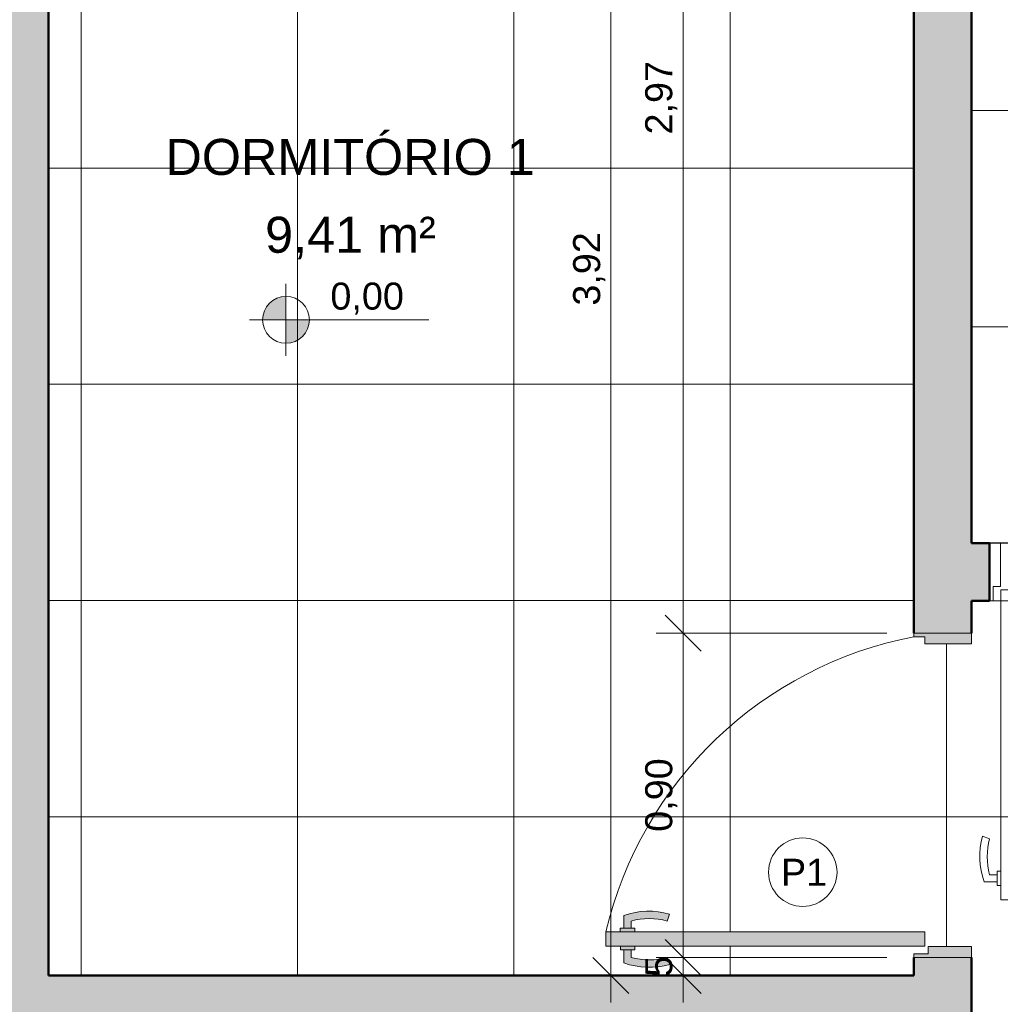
# Model space of a CAD drawing. Header units: metres. Extents: x -10.5 to 2.8, y -19.6 to -9.4.
# Tile 12 of 35: x -7.6 to -4.9, y -15.4 to -12.7. Entities that reach past the tile are written whole.
import ezdxf

# ---------------------------------------------------------------- set-up
doc = ezdxf.new("R2010")
doc.units = ezdxf.units.M
for name, color, linetype, lineweight in [('A-ANNO-DIMS', 7, 'Continuous', 9), ('A-ANNO-DIMS-50', 7, 'Continuous', 9), ('A-AREA-IDEN', 7, 'Continuous', 9), ('A-DETL-GENF', 7, 'Continuous', 5), ('A-DOOR', 7, 'Continuous', 5), ('A-FLOR-PATT', 7, 'Continuous', 5), ('A-WALL-PATT', 7, 'Continuous', 5), ('G-ANNO-DIMS', 7, 'Continuous', 9), ('G-ANNO-TEXT', 7, 'Continuous', 9), ('I-WALL', 7, 'Continuous', 5)]:
    doc.layers.add(name, color=color, linetype=linetype, lineweight=lineweight)
doc.layers.add('A-DETL', color=7, linetype='Continuous', lineweight=5, true_color=0x00a600)
doc.styles.add('Arial', font='arial.ttf', dxfattribs={"height": 0.1})
doc.styles.add('Arial_1', font='arial.ttf', dxfattribs={"height": 0.075})
doc.dimstyles.new('Com_linha__ref__contínua__-_Cor_Vermelha_Arial_1_5mm', dxfattribs={"dimscale": 0.3048, "dimtxt": 0.076519, "dimasz": 0.328084, "dimexe": 0.246063, "dimexo": 0.246063, "dimgap": 0.024606, "dimtad": 1, "dimrnd": 0.01, "dimzin": 0, "dimdsep": 46, "dimtxsty": 'Arial_1', "dimblk1": 'OBLIQUE', "dimblk2": 'OBLIQUE', "dimsah": 1, "dimcen": 0.09, "dimdle": 0.246063, "dimazin": 0, "dimtfac": 1, "dimtdec": 4, "dimtix": 1, "dimtmove": 0, "dimatfit": 3, "dimfxl": 1, "dimtvp": 1, "dimtolj": 1, "dimtzin": 0, "dimarcsym": 2})
doc.dimstyles.new('Com_linha__ref__contínua__-_Cor_Vermelha_Arial_1_5mm_2', dxfattribs={"dimscale": 0.3048, "dimtxt": 0.076519, "dimasz": 0.328084, "dimexe": 0.246063, "dimexo": 0.246063, "dimgap": 0.024606, "dimtad": 1, "dimdec": 1, "dimlfac": 100, "dimrnd": 0.1, "dimdsep": 46, "dimtxsty": 'Arial_1', "dimblk1": 'OBLIQUE', "dimblk2": 'OBLIQUE', "dimsah": 1, "dimcen": 0.09, "dimdle": 0.246063, "dimazin": 0, "dimtfac": 1, "dimtdec": 4, "dimtix": 1, "dimtmove": 0, "dimatfit": 3, "dimfxl": 1, "dimtvp": 1, "dimtolj": 1, "dimtzin": 0, "dimarcsym": 2})

# ---------------------------------------------------------------- blocks, each defined once
blk = doc.blocks.new('PORTA DE GIRO L_VEL TERREO2')
at = {"layer": 'A-DOOR', "lineweight": 15}
for p, q in [((0.3789, 0.0497), (0.3789, 0.9104)), ((0.3789, 0.9104), (0.4189, 0.9104)), ((0.4189, 0.9104), (0.3989, 0.9104)), ((0.4189, 0.8704), (0.4189, 0.9104)), ((0.4189, 0.9104), (0.4189, 0.0497)), ((0.3689, 0.8605), (0.3336, 0.8605)), ((0.3689, 0.8705), (0.3689, 0.8305)), ((0.3789, 0.8705), (0.3689, 0.8705)), ((0.4189, 0.8704), (0.4289, 0.8704)), ((0.4289, 0.8704), (0.4289, 0.8304)), ((0.4289, 0.8604), (0.4653, 0.8604)), ((0.3689, 0.8405), (0.3489, 0.8405)), ((0.3689, 0.8305), (0.3789, 0.8305)), ((0.4289, 0.8304), (0.4189, 0.8304)), ((0.4289, 0.8404), (0.45, 0.8404)), ((0.3489, 0.7405), (0.3294, 0.7337)), ((0.45, 0.7405), (0.4695, 0.7337)), ((-0.44, 0.035), (-0.44, 0.08)), ((0.44, 0.08), (0.45, 0.08)), ((0.44, 0.0407), (0.44, 0.08)), ((-0.42, 0.035), (-0.44, 0.035)), ((-0.42, -0.08), (-0.42, 0.035)), ((0.4189, 0.0497), (0.3789, 0.0497)), ((0.42, 0.0407), (0.44, 0.0407)), ((0.42, -0.08), (0.42, 0.0407)), ((0.45, -0.08), (0.42, -0.08))]:
    blk.add_line(p, q, dxfattribs=at)
at = {"layer": 'A-DOOR'}
for p, q in [((-0.45, -0.08), (-0.45, 0.08)), ((0.45, 0.08), (-0.45, 0.08)), ((0.45, -0.08), (-0.45, -0.08))]:
    blk.add_line(p, q, dxfattribs=at)
blk.add_arc((0.629, -0.1553), 1.0946, 103.2086, 167.5871, dxfattribs=at)
at = {"layer": 'A-DOOR', "lineweight": 15}
for centre, radius, start, end in [((0.5319, 0.7905), 0.2103, 160.5614, 195.6714), ((0.267, 0.7904), 0.2103, 344.3547, 19.4179), ((0.5319, 0.7905), 0.1898, 164.7222, 195.2778), ((0.267, 0.7904), 0.1897, 344.7458, 15.2542)]:
    blk.add_arc(centre, radius, start, end, dxfattribs=at)
blk = doc.blocks.new('Elevações de ponto - Cota de elevação - planta-402364-NIVEL TERREO')
at = {"layer": 'G-ANNO-DIMS'}
h = blk.add_hatch(color=256, dxfattribs=at)
edge = h.paths.add_edge_path()
edge.add_line((-0.002, 0.0013), (-0.002, 0))
edge.add_line((-0.002, 0), (-0.0033, 0))
edge.add_arc((-0.002, 0), 0.0013, 90, 180, ccw=False)
h = blk.add_hatch(color=256, dxfattribs=at)
edge = h.paths.add_edge_path()
edge.add_arc((-0.002, 0), 0.0013, -90, 0, ccw=False)
edge.add_line((-0.002, -0.0013), (-0.002, 0))
edge.add_line((-0.002, 0), (-0.0007, 0))
for p, q in [((-0.002, -0.002), (-0.002, 0.002)), ((-0.002, 0.0013), (-0.002, 0)), ((-0.00403, 0), (0.005929, 0)), ((-0.002, 0), (-0.0033, 0)), ((-0.002, -0.0013), (-0.002, 0)), ((-0.002, 0), (-0.0007, 0))]:
    blk.add_line(p, q, dxfattribs=at)
blk.add_circle((-0.002, 0), 0.0013, dxfattribs=at)
for start, end in [(360, 90), (180, 270)]:
    blk.add_arc((-0.002, 0), 0.0013, start, end, dxfattribs=at)
blk = doc.blocks.new('DIMBLOCK50-NIVEL TERREO')
at = {"layer": 'A-ANNO-DIMS-50', "color": 242, "true_color": 0xbd2b2e}
for p, q in [((-5.7839, -14.365), (-5.8339, -14.315)), ((-5.7839, -14.365), (-5.8589, -14.365)), ((-5.7839, -14.365), (-5.7839, -15.34)), ((-5.7839, -14.365), (-5.7339, -14.415)), ((-5.7839, -14.365), (-5.2186, -14.365)), ((-5.7839, -15.265), (-5.8339, -15.215)), ((-5.7839, -15.265), (-5.8589, -15.265)), ((-5.7839, -15.265), (-5.7339, -15.315)), ((-5.7839, -15.265), (-5.2186, -15.265))]:
    blk.add_line(p, q, dxfattribs=at)
at = {"layer": 'A-ANNO-DIMS-50', "color": 0, "insert": (-5.8888, -14.9163), "char_height": 0.075, "width": 0.242979, "attachment_point": 1, "rotation": 90, "line_spacing_factor": 0.941778, "style": 'Arial_1'}
blk.add_mtext('0,90', dxfattribs=at)
blk = doc.blocks.new('_Oblique')
at = {"color": 0, "linetype": 'ByBlock', "lineweight": -2}
blk.add_line((-0.5, -0.5), (0.5, 0.5), dxfattribs=at)
blk = doc.blocks.new('DIMBLOCK55-NIVEL TERREO')
at = {"layer": 'A-ANNO-DIMS-50', "color": 242, "true_color": 0xbd2b2e}
for p, q in [((-5.7839, -14.44), (-5.7839, -11.32)), ((-5.7839, -11.395), (-5.8339, -11.345)), ((-5.7839, -11.395), (-5.8589, -11.395)), ((-5.7839, -11.395), (-5.7339, -11.445)), ((-5.7839, -11.395), (-5.7796, -11.395)), ((-5.7839, -14.365), (-5.8339, -14.315)), ((-5.7839, -14.365), (-5.8589, -14.365)), ((-5.7839, -14.365), (-5.7339, -14.415)), ((-5.7839, -14.365), (-5.2186, -14.365))]:
    blk.add_line(p, q, dxfattribs=at)
at = {"layer": 'A-ANNO-DIMS-50', "color": 0, "insert": (-5.8888, -12.9813), "char_height": 0.075, "width": 0.242979, "attachment_point": 1, "rotation": 90, "line_spacing_factor": 0.941778, "style": 'Arial_1'}
blk.add_mtext('2,97', dxfattribs=at)
blk = doc.blocks.new('DIMBLOCK56-NIVEL TERREO')
at = {"layer": 'A-ANNO-DIMS-50', "color": 242, "true_color": 0xbd2b2e}
for p, q in [((-5.9839, -15.39), (-5.9839, -11.32)), ((-5.9839, -11.395), (-6.0339, -11.345)), ((-5.9839, -11.395), (-6.0589, -11.395)), ((-5.9839, -11.395), (-5.9339, -11.445)), ((-5.9839, -11.395), (-5.9796, -11.395)), ((-5.9839, -15.315), (-6.0339, -15.265)), ((-5.9839, -15.315), (-6.0589, -15.315)), ((-5.9839, -15.315), (-5.9339, -15.365)), ((-5.9839, -15.315), (-5.9796, -15.315))]:
    blk.add_line(p, q, dxfattribs=at)
at = {"layer": 'A-ANNO-DIMS-50', "color": 0, "insert": (-6.0888, -13.4563), "char_height": 0.075, "width": 0.242979, "attachment_point": 1, "rotation": 90, "line_spacing_factor": 0.941778, "style": 'Arial_1'}
blk.add_mtext('3,92', dxfattribs=at)
blk = doc.blocks.new('DIMBLOCK58-NIVEL TERREO')
at = {"layer": 'A-ANNO-DIMS-50', "color": 242, "true_color": 0xbd2b2e}
for p, q in [((-5.7839, -15.19), (-5.7839, -15.39)), ((-5.7839, -15.265), (-5.8339, -15.215)), ((-5.7839, -15.265), (-5.8589, -15.265)), ((-5.7839, -15.315), (-5.8339, -15.265)), ((-5.7839, -15.265), (-5.7339, -15.315)), ((-5.7839, -15.265), (-5.2186, -15.265)), ((-5.7839, -15.315), (-5.7882, -15.315)), ((-5.7839, -15.315), (-5.7339, -15.365)), ((-5.7839, -15.315), (-5.7089, -15.315))]:
    blk.add_line(p, q, dxfattribs=at)
at = {"layer": 'A-ANNO-DIMS-50', "color": 0, "insert": (-5.8888, -15.3189), "char_height": 0.075, "width": 0.069221, "attachment_point": 1, "rotation": 90, "line_spacing_factor": 0.941778, "style": 'Arial_1'}
blk.add_mtext('5', dxfattribs=at)

msp = doc.modelspace()

# ---------------------------------------------------------------- hatches: boundary and pattern name
at = {"layer": 'A-DETL-GENF', "true_color": 0x808080}
h = msp.add_hatch(color=8, dxfattribs=at)
h.paths.add_polyline_path([(-6.2336, -18.235), (-5.9136, -18.235), (-5.9136, -18.075), (-6.0136, -18.075), (-6.0136, -17.995), (-6.1736, -17.995), (-6.1736, -18.075), (-6.2336, -18.075), (-6.2336, -18.225)])
h.paths.add_polyline_path([(-3.3197, -18.235), (-2.8823, -18.235), (-2.8823, -18.075), (-3.3197, -18.075), (-3.3197, -18.225)])
h.paths.add_polyline_path([(-5.1436, -14.365), (-4.9836, -14.365), (-4.9836, -14.275), (-4.9336, -14.275), (-4.9336, -14.115), (-4.9836, -14.115), (-4.9836, -14.005), (-5.1436, -14.005), (-5.1436, -14.115)])
h.paths.add_polyline_path([(-3.3737, -11.46), (-3.2237, -11.46), (-3.2237, -11.395), (-3.1205, -11.395), (-3.1205, -11.235), (-3.5627, -11.235), (-3.5627, -11.395), (-3.3737, -11.395)])
at = {"layer": 'A-DETL-GENF', "true_color": 0xffffff}
h = msp.add_hatch(color=7, dxfattribs=at)
h.paths.add_polyline_path([(-5.1043, -15.265), (-4.9836, -15.265), (-4.9836, -15.235), (-5.1043, -15.235), (-5.1043, -15.255), (-5.1436, -15.255), (-5.1436, -15.265)])
h.paths.add_polyline_path([(-5.9177, -15.2339), (-5.1133, -15.2339), (-5.1133, -15.1939), (-5.9977, -15.1939), (-5.9977, -15.2339), (-5.9577, -15.2339)])
h.paths.add_polyline_path([(-5.1136, -14.395), (-4.9836, -14.395), (-4.9836, -14.365), (-5.1436, -14.365), (-5.1436, -14.375), (-5.1136, -14.375)])
for points in [[(-5.9279, -15.1839), (-5.9279, -15.1639), (-5.8947, -15.158), (-5.861, -15.158), (-5.8279, -15.1639), (-5.8211, -15.1445), (-5.8633, -15.1372), (-5.9062, -15.1386), (-5.9479, -15.1486), (-5.9479, -15.1839)], [(-5.8632, -15.2918), (-5.8209, -15.2845), (-5.8277, -15.265), (-5.8632, -15.271), (-5.8946, -15.271), (-5.9277, -15.265), (-5.9277, -15.2439), (-5.9477, -15.2439), (-5.9477, -15.2803), (-5.906, -15.2904), (-5.8946, -15.2908)]]:
    msp.add_hatch(color=7, dxfattribs=at).paths.add_polyline_path(points)
h = msp.add_hatch(color=7, dxfattribs=at)
h.paths.add_polyline_path([(-5.9477, -15.2439), (-5.9177, -15.2439), (-5.9177, -15.2339), (-5.9577, -15.2339), (-5.9577, -15.2439)])
h.paths.add_polyline_path([(-5.9479, -15.1939), (-5.9179, -15.1939), (-5.9179, -15.1839), (-5.9579, -15.1839), (-5.9579, -15.1939)])
at = {"layer": 'A-FLOR-PATT', "true_color": 0x787878}
h = msp.add_hatch(dxfattribs=at)
h.set_pattern_fill('FP_8', color=8, style=0, pattern_type=2)
h.set_pattern_definition([(0, (-2.654, -16.075), (0, 0.6), []), (90, (-2.654, -16.075), (-0.6, 4e-17), [])])
h.paths.add_polyline_path([(0.3464, -18.075), (0.3464, -15.475), (-3.3837, -15.475), (-3.3834, -15.235), (-3.2629, -15.235), (-3.2629, -15.255), (-3.2237, -15.255), (-3.2237, -15.315), (-0.8236, -15.315), (-0.8236, -11.395), (-3.2237, -11.395), (-3.2237, -14.375), (-3.2537, -14.375), (-3.2537, -14.395), (-3.3837, -14.395), (-3.3837, -14.275), (-4.9836, -14.275), (-4.9836, -14.395), (-5.1136, -14.395), (-5.1136, -14.375), (-5.1436, -14.375), (-5.1436, -11.395), (-7.5437, -11.395), (-7.5437, -15.315), (-5.1436, -15.315), (-5.1436, -15.255), (-5.1043, -15.255), (-5.1043, -15.235), (-4.9836, -15.235), (-4.9836, -15.475), (-6.0136, -15.475), (-6.0136, -18.075), (-5.2136, -18.075), (-5.2136, -17.575), (-4.0136, -17.575), (-4.0136, -18.075), (-3.2137, -18.075), (-3.2137, -17.275), (-3.2337, -17.275), (-3.2337, -16.405), (-2.8637, -16.405), (-2.8637, -18.075), (0.0728, -18.075)])
h.paths.add_polyline_path([(-4.6136, -17.7955), (-4.6084, -17.7948), (-4.6036, -17.7928), (-4.5985, -17.7885), (-4.5963, -17.7855), (-4.5943, -17.7807), (-4.5936, -17.7755), (-4.5943, -17.7703), (-4.5963, -17.7655), (-4.5994, -17.7614), (-4.6036, -17.7582), (-4.6084, -17.7562), (-4.6136, -17.7555), (-4.6188, -17.7562), (-4.6236, -17.7582), (-4.6277, -17.7614), (-4.6309, -17.7655), (-4.6329, -17.7703), (-4.6336, -17.7755), (-4.6321, -17.7826), (-4.6309, -17.7855), (-4.6263, -17.7907), (-4.6233, -17.7929), (-4.6188, -17.7948), (-4.6158, -17.7952)])
h.paths.add_polyline_path([(-5.8632, -15.2918), (-5.906, -15.2904), (-5.9477, -15.2803), (-5.9477, -15.2439), (-5.9577, -15.2439), (-5.9577, -15.2339), (-5.9977, -15.2339), (-5.9977, -15.1939), (-5.9579, -15.1939), (-5.9579, -15.1839), (-5.9479, -15.1839), (-5.9479, -15.1486), (-5.9062, -15.1386), (-5.861, -15.1376), (-5.8211, -15.1445), (-5.8279, -15.1639), (-5.8633, -15.158), (-5.8947, -15.158), (-5.9279, -15.1639), (-5.9279, -15.1839), (-5.9179, -15.1839), (-5.9179, -15.1939), (-5.1133, -15.1939), (-5.1133, -15.2339), (-5.9177, -15.2339), (-5.9177, -15.2439), (-5.9277, -15.2439), (-5.9277, -15.265), (-5.8946, -15.271), (-5.8609, -15.271), (-5.8277, -15.265), (-5.8209, -15.2845), (-5.8609, -15.2914)])
h.paths.add_polyline_path([(-2.5041, -15.2918), (-2.5464, -15.2845), (-2.5396, -15.265), (-2.5041, -15.271), (-2.4727, -15.271), (-2.4396, -15.265), (-2.4396, -15.2439), (-2.4496, -15.2439), (-2.4496, -15.2339), (-3.254, -15.2339), (-3.254, -15.1939), (-2.4494, -15.1939), (-2.4494, -15.1839), (-2.4394, -15.1839), (-2.4394, -15.1639), (-2.4726, -15.158), (-2.5062, -15.158), (-2.5394, -15.1639), (-2.5462, -15.1445), (-2.504, -15.1372), (-2.4611, -15.1386), (-2.4194, -15.1486), (-2.4194, -15.1839), (-2.4094, -15.1839), (-2.4094, -15.1939), (-2.3696, -15.1939), (-2.3696, -15.2339), (-2.4096, -15.2339), (-2.4096, -15.2439), (-2.4196, -15.2439), (-2.4196, -15.2803), (-2.4612, -15.2904), (-2.4727, -15.2908)])
h = msp.add_hatch(dxfattribs=at)
h.set_pattern_fill('FP_2', color=8, style=0, pattern_type=2)
h.set_pattern_definition([(270, (-4.384, -12.915), (0.6, 4e-17), []), (0, (-4.384, -12.915), (0, 0.6), [])])
h.paths.add_polyline_path([(-3.5546, -12.2216), (-3.5541, -12.2211), (-3.5544, -12.2211)])
h.paths.add_polyline_path([(-4.0636, -14.115), (-3.8837, -14.115), (-3.8837, -13.315), (-3.4337, -13.315), (-3.4337, -13.0535), (-3.4422, -13.0531), (-3.445, -13.0503), (-3.4467, -13.0329), (-3.4485, -13.0311), (-3.4485, -13.03), (-3.4684, -13.0297), (-3.4828, -13.0278), (-3.4987, -13.0212), (-3.5124, -13.0107), (-3.5228, -12.997), (-3.5295, -12.981), (-3.5317, -12.964), (-3.5317, -12.8992), (-3.5457, -12.8992), (-3.5536, -12.8984), (-3.5612, -12.8959), (-3.5681, -12.8918), (-3.574, -12.8864), (-3.5786, -12.8799), (-3.582, -12.8712), (-3.5829, -12.8682), (-3.5887, -12.8278), (-3.6462, -12.8457), (-3.7376, -12.8784), (-3.7667, -12.8877), (-3.8032, -12.8955), (-3.8405, -12.8971), (-3.8957, -12.8891), (-3.948, -12.8695), (-3.9902, -12.8423), (-4.0257, -12.8068), (-4.0434, -12.7789), (-4.0546, -12.7478), (-4.0587, -12.715), (-4.0546, -12.6823), (-4.0434, -12.6512), (-4.0257, -12.6233), (-3.9902, -12.5878), (-3.948, -12.5606), (-3.8957, -12.541), (-3.8405, -12.533), (-3.8032, -12.5346), (-3.7667, -12.5423), (-3.7346, -12.5526), (-3.6462, -12.5844), (-3.5887, -12.6022), (-3.5887, -12.6045), (-3.582, -12.5588), (-3.5812, -12.5559), (-3.5786, -12.5502), (-3.574, -12.5437), (-3.5681, -12.5383), (-3.5612, -12.5342), (-3.5536, -12.5317), (-3.5457, -12.5309), (-3.5317, -12.5309), (-3.5317, -12.362), (-3.5287, -12.3433), (-3.5228, -12.329), (-3.5124, -12.3154), (-3.4987, -12.3049), (-3.4828, -12.2983), (-3.4657, -12.296), (-3.4485, -12.296), (-3.4485, -12.295), (-3.4467, -12.2932), (-3.4453, -12.2739), (-3.4457, -12.2739), (-3.4459, -12.265), (-3.4477, -12.2645), (-3.4478, -12.263), (-3.4482, -12.2623), (-3.4487, -12.2542), (-3.449, -12.2514), (-3.5066, -12.2512), (-3.5233, -12.2476), (-3.5293, -12.2447), (-3.5353, -12.2409), (-3.5428, -12.2407), (-3.5467, -12.2391), (-3.5505, -12.2359), (-3.5525, -12.2332), (-3.5544, -12.2277), (-3.5546, -12.2216), (-3.5546, -12.1861), (-3.5547, -12.1602), (-3.5547, -11.9094), (-3.5951, -11.909), (-3.5989, -11.9148), (-3.6038, -11.9196), (-3.6095, -11.9231), (-3.6181, -11.9254), (-3.6224, -11.9258), (-3.6306, -11.9254), (-3.6397, -11.9232), (-3.6443, -11.9212), (-3.65, -11.9165), (-3.6545, -11.9106), (-3.6575, -11.9037), (-3.6589, -11.8962), (-3.6585, -11.8885), (-3.6565, -11.8812), (-3.6528, -11.8746), (-3.6487, -11.87), (-4.2254, -11.8697), (-4.2428, -11.8662), (-4.2595, -11.8547), (-4.2699, -11.8392), (-4.2737, -11.82), (-4.2733, -11.5283), (-4.2698, -11.5108), (-4.2583, -11.4942), (-4.2419, -11.4837), (-4.2237, -11.48), (-4.1387, -11.48), (-4.1387, -11.467), (-4.1441, -11.467), (-4.1441, -11.4039), (-4.1459, -11.4039), (-4.1459, -11.395), (-4.2442, -11.395), (-4.2446, -11.4035), (-4.2455, -11.4054), (-4.2473, -11.4063), (-4.2646, -11.408), (-4.2649, -11.4098), (-4.2677, -11.4098), (-4.2682, -11.4812), (-4.2708, -11.4863), (-4.2733, -11.4891), (-4.2757, -11.4909), (-4.2795, -11.4925), (-4.2836, -11.493), (-4.2878, -11.4925), (-4.2916, -11.4909), (-4.295, -11.4883), (-4.2975, -11.485), (-4.2991, -11.4812), (-4.2996, -11.477), (-4.2997, -11.4098), (-4.3025, -11.4098), (-4.303, -11.408), (-4.32, -11.4063), (-4.3219, -11.4054), (-4.3227, -11.4035), (-4.3232, -11.395), (-4.9836, -11.395), (-4.9836, -14.115), (-4.6843, -14.115)])
h.paths.add_polyline_path([(-3.4337, -13.16), (-3.4372, -13.16), (-3.4372, -13.1565), (-3.4464, -13.1565), (-3.4464, -13.146), (-3.4517, -13.1463), (-3.4517, -13.152), (-3.4612, -13.1528), (-3.4707, -13.152), (-3.4707, -13.146), (-3.4832, -13.146), (-3.483, -13.1425), (-3.4807, -13.1425), (-3.4803, -13.1396), (-3.4803, -13.1309), (-4.1266, -13.1305), (-4.1302, -13.1291), (-4.1333, -13.1269), (-4.1359, -13.1241), (-4.1377, -13.1207), (-4.1386, -13.117), (-4.1386, -13.1131), (-4.1377, -13.1094), (-4.1359, -13.106), (-4.1333, -13.1032), (-4.1302, -13.101), (-4.1266, -13.0996), (-4.1228, -13.0992), (-3.4803, -13.0992), (-3.4807, -13.0875), (-3.4832, -13.0875), (-3.483, -13.084), (-3.4707, -13.0837), (-3.4707, -13.077), (-3.4692, -13.0767), (-3.4669, -13.074), (-3.4662, -13.074), (-3.4657, -13.0723), (-3.4647, -13.0713), (-3.4577, -13.0713), (-3.4562, -13.0728), (-3.4562, -13.0741), (-3.455, -13.0741), (-3.453, -13.077), (-3.4517, -13.077), (-3.4517, -13.0837), (-3.4517, -13.084), (-3.4464, -13.084), (-3.4464, -13.0735), (-3.4372, -13.0735), (-3.4372, -13.07), (-3.4337, -13.07), (-3.4337, -13.1565)])
h.paths.add_polyline_path([(-3.4485, -12.998), (-3.4485, -12.997), (-3.4467, -12.9952), (-3.4449, -12.977), (-3.4423, -12.975), (-3.4337, -12.9745), (-3.4337, -12.3515), (-3.4423, -12.3511), (-3.445, -12.3484), (-3.4467, -12.3309), (-3.4485, -12.3291), (-3.4485, -12.328), (-3.4657, -12.328), (-3.4745, -12.3292), (-3.483, -12.3329), (-3.4897, -12.338), (-3.4951, -12.345), (-3.4985, -12.3532), (-3.4997, -12.362), (-3.4997, -12.5309), (-3.4629, -12.5309), (-3.4557, -12.5318), (-3.4489, -12.5346), (-3.4431, -12.5391), (-3.4387, -12.5449), (-3.4359, -12.5516), (-3.4349, -12.5588), (-3.4349, -12.8712), (-3.4359, -12.8785), (-3.4387, -12.8852), (-3.4431, -12.891), (-3.4489, -12.8955), (-3.4557, -12.8983), (-3.4629, -12.8992), (-3.4997, -12.8992), (-3.4997, -12.964), (-3.4978, -12.9745), (-3.4951, -12.9811), (-3.4897, -12.9881), (-3.4827, -12.9935), (-3.4745, -12.9969), (-3.4657, -12.998), (-3.4495, -12.998)])
h.paths.add_polyline_path([(-3.4457, -12.2629), (-3.4455, -12.2612), (-3.4457, -12.2623)])
h.paths.add_polyline_path([(-3.4487, -12.2484), (-3.4487, -12.2419), (-3.4487, -12.2482)])
h.paths.add_polyline_path([(-3.4457, -12.2127), (-3.4457, -12.202), (-3.4454, -12.1944), (-3.4443, -12.1935), (-3.4437, -12.1922), (-3.4424, -12.1917), (-3.4337, -12.1917), (-3.4337, -11.935), (-3.4551, -11.9335), (-3.4587, -11.9307), (-3.4588, -11.9297), (-3.4597, -11.9144), (-3.4614, -11.913), (-3.4657, -11.9127), (-3.4859, -11.9111), (-3.4884, -11.9098), (-3.5008, -11.9102), (-3.501, -11.927), (-3.5028, -11.928), (-3.5098, -11.928), (-3.5118, -11.926), (-3.5118, -11.9098), (-3.5227, -11.9098), (-3.5226, -12.2092), (-3.4482, -12.2092), (-3.4483, -12.2075), (-3.4477, -12.2077), (-3.4475, -12.2089), (-3.4467, -12.2092), (-3.4457, -12.2098), (-3.4457, -12.2119)])
h.paths.add_polyline_path([(-3.4467, -12.2078), (-3.4476, -12.2066), (-3.4467, -12.2064), (-3.4467, -12.2075)])
h.paths.add_polyline_path([(-3.4467, -11.5077), (-3.4468, -11.5078), (-3.4478, -11.5068), (-3.4467, -11.5063)])
h.paths.add_polyline_path([(-3.5941, -11.881), (-3.5547, -11.8803), (-3.5541, -11.5864), (-3.5518, -11.5699), (-3.5436, -11.5502), (-3.5265, -11.5293), (-3.5127, -11.5198), (-3.4907, -11.5113), (-3.4693, -11.5092), (-3.4485, -11.5092), (-3.4482, -11.5092), (-3.4478, -11.5089), (-3.4472, -11.5083), (-3.4467, -11.5092), (-3.4457, -11.5092), (-3.4457, -11.5081), (-3.4467, -11.5077), (-3.4457, -11.5055), (-3.4452, -11.4944), (-3.444, -11.4928), (-3.4424, -11.4916), (-3.4337, -11.4916), (-3.4337, -11.5586), (-3.4424, -11.5586), (-3.4448, -11.5564), (-3.4452, -11.5552), (-3.4467, -11.5412), (-3.4468, -11.5412), (-3.4476, -11.5419), (-3.4481, -11.542), (-3.4484, -11.5419), (-3.4487, -11.5412), (-3.4728, -11.5412), (-3.4869, -11.5434), (-3.4983, -11.5483), (-3.5082, -11.5562), (-3.5156, -11.5656), (-3.5214, -11.5804), (-3.5227, -11.5911), (-3.5227, -11.7682), (-3.4964, -11.7685), (-3.4936, -11.7698), (-3.4909, -11.7719), (-3.4886, -11.7748), (-3.4854, -11.7811), (-3.4849, -11.7823), (-3.4803, -11.7823), (-3.48, -11.7758), (-3.4795, -11.7751), (-3.4779, -11.7751), (-3.4779, -11.7702), (-3.4769, -11.7692), (-3.4669, -11.7692), (-3.4659, -11.7702), (-3.4659, -11.7751), (-3.4643, -11.7751), (-3.4635, -11.7761), (-3.4635, -11.7796), (-3.4337, -11.7796), (-3.4337, -11.395), (-3.7014, -11.395), (-3.7017, -11.4039), (-3.7033, -11.4039), (-3.7033, -11.467), (-3.7087, -11.467), (-3.7086, -11.48), (-3.622, -11.4804), (-3.6046, -11.4838), (-3.5875, -11.4959), (-3.5775, -11.5109), (-3.5737, -11.53), (-3.574, -11.8218), (-3.5775, -11.8392), (-3.589, -11.8559), (-3.6052, -11.8664), (-3.6064, -11.8666), (-3.6019, -11.8699), (-3.5964, -11.8767), (-3.5945, -11.8803)])
h.paths.add_polyline_path([(-3.5227, -11.8804), (-3.5118, -11.8803), (-3.5118, -11.864), (-3.5098, -11.862), (-3.5028, -11.862), (-3.501, -11.863), (-3.5008, -11.864), (-3.5008, -11.8803), (-3.4875, -11.8803), (-3.485, -11.8788), (-3.4657, -11.8772), (-3.4657, -11.82), (-3.4667, -11.821), (-3.4767, -11.821), (-3.4777, -11.8199), (-3.4777, -11.8151), (-3.4792, -11.8151), (-3.4801, -11.814), (-3.4803, -11.8077), (-3.4849, -11.8079), (-3.4884, -11.8152), (-3.4908, -11.8181), (-3.4934, -11.8202), (-3.4961, -11.8215), (-3.4993, -11.8219), (-3.5227, -11.8221), (-3.5227, -11.8803)])
h.paths.add_polyline_path([(-3.4513, -11.8563), (-3.4337, -11.8549), (-3.4337, -11.8104), (-3.4513, -11.8104), (-3.4513, -11.855)])
h.paths.add_polyline_path([(-3.9287, -11.845), (-3.8856, -11.8445), (-3.882, -11.843), (-3.8789, -11.8406), (-3.8765, -11.8375), (-3.875, -11.8339), (-3.8745, -11.83), (-3.875, -11.8262), (-3.8765, -11.8225), (-3.8789, -11.8194), (-3.882, -11.8171), (-3.8856, -11.8156), (-3.8895, -11.815), (-3.9613, -11.8156), (-3.9649, -11.8171), (-3.968, -11.8194), (-3.9704, -11.8225), (-3.9719, -11.8262), (-3.9724, -11.83), (-3.9719, -11.8339), (-3.9704, -11.8375), (-3.968, -11.8406), (-3.9649, -11.843), (-3.9613, -11.8445), (-3.9531, -11.845)])
h.paths.add_polyline_path([(-4.0339, -11.795), (-4.0313, -11.7947), (-4.0289, -11.7937), (-4.0268, -11.7921), (-4.0252, -11.79), (-4.0242, -11.7876), (-4.0239, -11.785), (-4.0247, -11.7811), (-4.0252, -11.78), (-4.0268, -11.7779), (-4.0289, -11.7764), (-4.0313, -11.7754), (-4.0339, -11.775), (-4.0364, -11.7754), (-4.0389, -11.7764), (-4.0409, -11.7779), (-4.043, -11.7811), (-4.0435, -11.7824), (-4.0439, -11.785), (-4.0435, -11.7876), (-4.0425, -11.79), (-4.0409, -11.7921), (-4.0389, -11.7937), (-4.0364, -11.7947)])
h.paths.add_polyline_path([(-3.8135, -11.795), (-3.8109, -11.7947), (-3.8085, -11.7937), (-3.8064, -11.7921), (-3.8049, -11.79), (-3.8039, -11.7876), (-3.8035, -11.785), (-3.8044, -11.7811), (-3.8049, -11.78), (-3.8064, -11.7779), (-3.8085, -11.7764), (-3.8109, -11.7754), (-3.8135, -11.775), (-3.8161, -11.7754), (-3.8185, -11.7764), (-3.8206, -11.7779), (-3.8226, -11.7811), (-3.8232, -11.7824), (-3.8235, -11.785), (-3.8232, -11.7876), (-3.8222, -11.79), (-3.8206, -11.7921), (-3.8185, -11.7937), (-3.8161, -11.7947)])
h.paths.add_polyline_path([(-3.6167, -11.7843), (-3.6129, -11.7838), (-3.6077, -11.7811), (-3.6061, -11.7799), (-3.6037, -11.7768), (-3.6022, -11.7732), (-3.6017, -11.7675), (-3.6022, -11.5771), (-3.6037, -11.5734), (-3.6062, -11.5702), (-3.6092, -11.5679), (-3.6133, -11.5664), (-3.6167, -11.5659), (-3.6206, -11.5664), (-3.6242, -11.5679), (-3.6273, -11.5703), (-3.6297, -11.5734), (-3.6312, -11.5771), (-3.6317, -11.5809), (-3.6312, -11.7732), (-3.6297, -11.7768), (-3.6258, -11.7811), (-3.6237, -11.7825), (-3.6206, -11.7838)])
h.paths.add_polyline_path([(-4.2287, -11.7843), (-4.2237, -11.7833), (-4.2197, -11.7811), (-4.2181, -11.7799), (-4.2157, -11.7768), (-4.2142, -11.7732), (-4.2137, -11.7693), (-4.2142, -11.5771), (-4.2157, -11.5734), (-4.2182, -11.5702), (-4.2212, -11.5679), (-4.2248, -11.5664), (-4.2287, -11.5659), (-4.2326, -11.5664), (-4.2362, -11.5679), (-4.2393, -11.5703), (-4.2417, -11.5734), (-4.2432, -11.5771), (-4.2437, -11.5809), (-4.2432, -11.7732), (-4.2417, -11.7768), (-4.2377, -11.7811), (-4.2362, -11.7823), (-4.2326, -11.7838)])
h.paths.add_polyline_path([(-3.9237, -11.685), (-3.9211, -11.6847), (-3.9187, -11.6837), (-3.9166, -11.6821), (-3.915, -11.68), (-3.914, -11.6776), (-3.9137, -11.675), (-3.914, -11.6724), (-3.915, -11.67), (-3.9166, -11.6679), (-3.9187, -11.6664), (-3.9211, -11.6654), (-3.9237, -11.665), (-3.9263, -11.6654), (-3.9287, -11.6664), (-3.9308, -11.6679), (-3.9323, -11.67), (-3.9333, -11.6724), (-3.9337, -11.675), (-3.9333, -11.6776), (-3.9323, -11.68), (-3.9308, -11.6821), (-3.9287, -11.6837), (-3.9263, -11.6847)])
h.paths.add_polyline_path([(-3.8135, -11.685), (-3.8109, -11.6847), (-3.8085, -11.6837), (-3.8064, -11.6821), (-3.8049, -11.68), (-3.8039, -11.6776), (-3.8035, -11.675), (-3.8039, -11.6724), (-3.8049, -11.67), (-3.8064, -11.6679), (-3.8085, -11.6664), (-3.8109, -11.6654), (-3.8135, -11.665), (-3.8161, -11.6654), (-3.8185, -11.6664), (-3.8206, -11.6679), (-3.8222, -11.67), (-3.8232, -11.6724), (-3.8235, -11.675), (-3.8232, -11.6776), (-3.8222, -11.68), (-3.8206, -11.6821), (-3.8185, -11.6837), (-3.8161, -11.6847)])
h.paths.add_polyline_path([(-4.0339, -11.685), (-4.0313, -11.6847), (-4.0289, -11.6837), (-4.0268, -11.6821), (-4.0252, -11.68), (-4.0242, -11.6776), (-4.0239, -11.675), (-4.0242, -11.6724), (-4.0252, -11.67), (-4.0268, -11.6679), (-4.0289, -11.6664), (-4.0313, -11.6654), (-4.0339, -11.665), (-4.0364, -11.6654), (-4.0389, -11.6664), (-4.0409, -11.6679), (-4.0425, -11.67), (-4.0435, -11.6724), (-4.0439, -11.675), (-4.0435, -11.6776), (-4.0425, -11.68), (-4.0409, -11.6821), (-4.0389, -11.6837), (-4.0364, -11.6847)])
h.paths.add_polyline_path([(-3.9237, -11.5752), (-3.9211, -11.5749), (-3.9187, -11.5739), (-3.9166, -11.5723), (-3.915, -11.5702), (-3.914, -11.5678), (-3.9137, -11.5652), (-3.914, -11.5627), (-3.915, -11.5602), (-3.9166, -11.5582), (-3.9187, -11.5566), (-3.9211, -11.5556), (-3.9237, -11.5552), (-3.9263, -11.5556), (-3.9287, -11.5566), (-3.9308, -11.5582), (-3.9323, -11.5602), (-3.9333, -11.5627), (-3.9337, -11.5652), (-3.9333, -11.5678), (-3.9323, -11.5702), (-3.9308, -11.5723), (-3.9287, -11.5739), (-3.9263, -11.5749)])
h.paths.add_polyline_path([(-3.8135, -11.5752), (-3.8109, -11.5749), (-3.8085, -11.5739), (-3.8064, -11.5723), (-3.8049, -11.5702), (-3.8039, -11.5678), (-3.8035, -11.5652), (-3.8039, -11.5627), (-3.8049, -11.5602), (-3.8064, -11.5582), (-3.8085, -11.5566), (-3.8109, -11.5556), (-3.8135, -11.5552), (-3.8161, -11.5556), (-3.8185, -11.5566), (-3.8206, -11.5582), (-3.8222, -11.5602), (-3.8232, -11.5627), (-3.8235, -11.5652), (-3.8232, -11.5678), (-3.8222, -11.5702), (-3.8206, -11.5723), (-3.8185, -11.5739), (-3.8161, -11.5749)])
h.paths.add_polyline_path([(-4.0339, -11.5752), (-4.0313, -11.5749), (-4.0282, -11.5734), (-4.0268, -11.5723), (-4.0252, -11.5702), (-4.0242, -11.5678), (-4.0239, -11.5652), (-4.0242, -11.5627), (-4.0262, -11.559), (-4.0268, -11.5582), (-4.0289, -11.5566), (-4.0313, -11.5556), (-4.0339, -11.5552), (-4.0364, -11.5556), (-4.0389, -11.5566), (-4.0409, -11.5582), (-4.0425, -11.5602), (-4.0435, -11.5627), (-4.0439, -11.5652), (-4.0435, -11.5678), (-4.0425, -11.5702), (-4.0395, -11.5734), (-4.0389, -11.5739), (-4.0364, -11.5749)])
h.paths.add_polyline_path([(-3.4467, -11.5439), (-3.4476, -11.543), (-3.4458, -11.5425), (-3.446, -11.5429)])
h.paths.add_polyline_path([(-3.8049, -11.48), (-3.7501, -11.48), (-3.7501, -11.467), (-3.7692, -11.467), (-3.7692, -11.4039), (-3.7714, -11.4039), (-3.7714, -11.395), (-4.0759, -11.395), (-4.0762, -11.4039), (-4.0782, -11.4039), (-4.0782, -11.467), (-4.0973, -11.467), (-4.0973, -11.48), (-3.8064, -11.48)])
at = {"layer": 'A-WALL-PATT', "true_color": 0x808080}
for points in [[(-7.5437, -15.315), (-7.5437, -11.395), (-7.7037, -11.395), (-7.7037, -15.315), (-7.6241, -15.315)], [(-4.9836, -14.005), (-4.9836, -11.395), (-5.1436, -11.395), (-5.1436, -14.005), (-4.9868, -14.005)], [(-5.1436, -15.315), (-4.9836, -15.315), (-4.9836, -15.265), (-5.1436, -15.265)], [(-6.0136, -15.475), (-4.9836, -15.475), (-4.9836, -15.315), (-7.7037, -15.315), (-7.7037, -15.475), (-6.1736, -15.475)]]:
    msp.add_hatch(color=8, dxfattribs=at).paths.add_polyline_path(points)

# ---------------------------------------------------------------- linework, layer by layer
at = {"layer": 'A-DETL', "color": 7, "lineweight": 50}
for p, q in [((-5.1436, -14.005), (-5.1436, -14.365)), ((-4.9836, -14.115), (-4.9836, -14.005)), ((-4.9336, -14.115), (-4.9836, -14.115)), ((-4.9336, -14.275), (-4.9336, -14.115)), ((-4.9836, -14.365), (-4.9836, -14.275)), ((-4.9836, -14.275), (-4.9336, -14.275))]:
    msp.add_line(p, q, dxfattribs=at)
at = {"layer": 'A-DETL', "color": 7}
for p, q in [((-4.9836, -14.365), (-5.1436, -14.365)), ((-5.1436, -14.365), (-5.1436, -14.375)), ((-4.9836, -14.395), (-4.9836, -14.365)), ((-5.1436, -14.375), (-5.1136, -14.375)), ((-5.1136, -14.375), (-5.1136, -14.395)), ((-5.1136, -14.395), (-4.9836, -14.395)), ((-5.9479, -15.1486), (-5.9479, -15.1839)), ((-5.9279, -15.1839), (-5.9279, -15.1639)), ((-5.8279, -15.1639), (-5.8211, -15.1445)), ((-5.9479, -15.1839), (-5.9579, -15.1839)), ((-5.9579, -15.1839), (-5.9579, -15.1939)), ((-5.9479, -15.1839), (-5.9279, -15.1839)), ((-5.9179, -15.1839), (-5.9279, -15.1839)), ((-5.9179, -15.1939), (-5.9179, -15.1839)), ((-5.9579, -15.1939), (-5.9977, -15.1939)), ((-5.9977, -15.1939), (-5.9977, -15.2339)), ((-5.9579, -15.1939), (-5.9179, -15.1939)), ((-5.1133, -15.1939), (-5.9179, -15.1939)), ((-5.1133, -15.2339), (-5.1133, -15.1939)), ((-5.9977, -15.2339), (-5.9577, -15.2339)), ((-5.9177, -15.2339), (-5.9577, -15.2339)), ((-5.9577, -15.2339), (-5.9577, -15.2439)), ((-5.9577, -15.2439), (-5.9477, -15.2439)), ((-5.9277, -15.2439), (-5.9477, -15.2439)), ((-5.9477, -15.2439), (-5.9477, -15.2803)), ((-5.9277, -15.2439), (-5.9177, -15.2439)), ((-5.9277, -15.265), (-5.9277, -15.2439)), ((-5.9177, -15.2339), (-5.1133, -15.2339)), ((-5.9177, -15.2439), (-5.9177, -15.2339)), ((-4.9836, -15.235), (-5.1043, -15.235)), ((-5.1043, -15.235), (-5.1043, -15.255)), ((-4.9836, -15.265), (-4.9836, -15.235)), ((-5.8209, -15.2845), (-5.8277, -15.265)), ((-5.1436, -15.255), (-5.1436, -15.265)), ((-5.1043, -15.255), (-5.1436, -15.255)), ((-5.1436, -15.265), (-4.9836, -15.265))]:
    msp.add_line(p, q, dxfattribs=at)
msp.add_circle((-5.4519, -15.0284), 0.095, dxfattribs=at)
for centre, radius, start, end in [((-4.9383, -15.4441), 1.0885, 100.8706, 166.7166), ((-5.8779, -15.347), 0.2103, 74.3286, 109.4386), ((-5.8779, -15.347), 0.1898, 74.7222, 105.2778), ((-5.8777, -15.082), 0.1898, 254.7222, 285.2778), ((-5.8777, -15.082), 0.2103, 250.5614, 285.6714)]:
    msp.add_arc(centre, radius, start, end, dxfattribs=at)
at = {"layer": 'I-WALL', "lineweight": 50}
for p, q in [((-7.5437, -15.315), (-7.5437, -11.395)), ((-5.1436, -11.395), (-5.1436, -14.005)), ((-4.9836, -14.005), (-4.9836, -11.395)), ((-5.1436, -15.265), (-5.1436, -15.315)), ((-4.9836, -15.475), (-4.9836, -15.265)), ((-5.1436, -15.315), (-7.5437, -15.315))]:
    msp.add_line(p, q, dxfattribs=at)

# ---------------------------------------------------------------- block references
at = {"layer": 'A-DOOR', "rotation": 180}
msp.add_blockref('PORTA DE GIRO L_VEL TERREO2', (-4.4836, -14.195), dxfattribs=at)
at = {"layer": 'G-ANNO-DIMS', "xscale": 49.99999999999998, "yscale": 49.99999999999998, "zscale": 49.99999999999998}
msp.add_blockref('Elevações de ponto - Cota de elevação - planta-402364-NIVEL TERREO', (-6.7852, -13.4957), dxfattribs=at)

# ---------------------------------------------------------------- texts
at = {"layer": 'A-AREA-IDEN', "char_height": 0.1, "attachment_point": 1, "style": 'Arial'}
for s, insert, width in [('DORMITÓRIO 1', (-7.2195, -12.9936), 1.254641), ('9,41 m²', (-6.9432, -13.2095), 0.585232)]:
    msp.add_mtext(s, dxfattribs=dict(at, insert=insert, width=width))
at = {"layer": 'G-ANNO-DIMS', "lineweight": 18, "insert": (-6.762, -13.3923), "char_height": 0.075, "width": 0.244244, "attachment_point": 1, "line_spacing_factor": 0.941778, "style": 'Arial_1'}
msp.add_mtext('0,00', dxfattribs=at)
at = {"layer": 'G-ANNO-TEXT', "insert": (-5.5123, -14.9912), "char_height": 0.075, "width": 0.156329, "attachment_point": 1, "style": 'Arial_1'}
msp.add_mtext('P1', dxfattribs=at)

# ---------------------------------------------------------------- dimensions: what is measured, and where the dimension line sits
at = {"layer": 'A-ANNO-DIMS', "color": 242, "true_color": 0xbd2b2e}
for base, p1, p2, dimstyle, override, picture, middle in [((-5.9839, -11.395), (-6.0546, -15.315), (-6.0546, -11.395), 'Com_linha__ref__contínua__-_Cor_Vermelha_Arial_1_5mm', {"dimpost": '<>', "dimfxl": 3.92}, 'DIMBLOCK56-NIVEL TERREO', (-6.0297, -13.355)), ((-5.7839, -11.395), (-5.1436, -14.365), (-5.8546, -11.395), 'Com_linha__ref__contínua__-_Cor_Vermelha_Arial_1_5mm', {"dimpost": '<>', "dimfxl": 3.053921}, 'DIMBLOCK55-NIVEL TERREO', (-5.8297, -12.88)), ((-5.7839, -15.265), (-5.1436, -14.365), (-5.1436, -15.265), 'Com_linha__ref__contínua__-_Cor_Vermelha_Arial_1_5mm', {"dimpost": '<>', "dimfxl": 0.9}, 'DIMBLOCK50-NIVEL TERREO', (-5.8297, -14.815)), ((-5.7839, -15.315), (-5.1436, -15.265), (-5.7132, -15.315), 'Com_linha__ref__contínua__-_Cor_Vermelha_Arial_1_5mm_2', {"dimpost": '<>', "dimfxl": 0.571778}, 'DIMBLOCK58-NIVEL TERREO', (-5.8295, -15.29))]:
    dim = msp.add_linear_dim(base=base, p1=p1, p2=p2, angle=90, dimstyle=dimstyle, override=override, dxfattribs=at)
    dim.commit()
    dim.dimension.update_dxf_attribs({"geometry": picture, "text_midpoint": middle})

doc.saveas('drawing.dxf')
